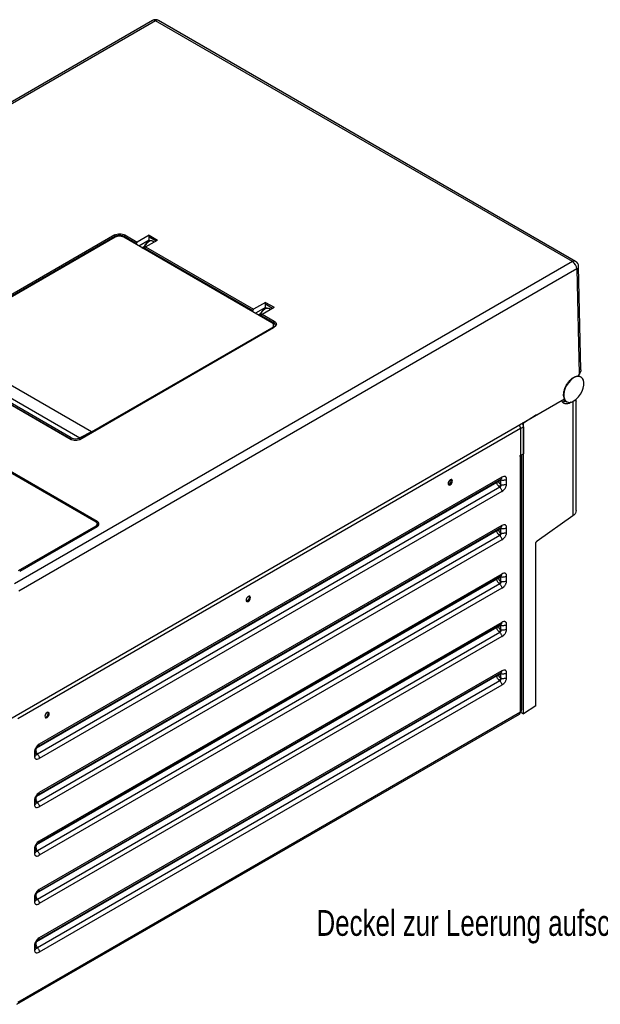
# Model space of a CAD drawing. Header units: millimetres. Extents: x 83 to 1528, y 34 to 1107.
# Tile 18 of 19: x 945 to 1230, y 616 to 1101. Entities that reach past the tile are written whole.
import ezdxf

# ---------------------------------------------------------------- set-up
doc = ezdxf.new("R2010")
doc.units = ezdxf.units.MM
doc.styles.add('SLDTEXTSTYLE0', font='TXT', dxfattribs={"width": 0.75})

# ---------------------------------------------------------------- blocks, each defined once
blk = doc.blocks.new('SW_NOTE_1')
at = {"color": 0, "linetype": 'Continuous', "lineweight": 0, "insert": (-288.6, 6.07), "char_height": 12.7, "attachment_point": 1, "style": 'SLDTEXTSTYLE0'}
blk.add_mtext('Deckel zur Leerung aufschwenkbar', dxfattribs=at)

msp = doc.modelspace()

# ---------------------------------------------------------------- linework, layer by layer
at = {"color": 7, "linetype": 'Continuous', "lineweight": 25}
for p, q in [((1010.015, 1100.361), (788.409, 972.431)), ((1011.515, 1100.212), (790.144, 972.418)), ((1216.736, 981.74), (1011.515, 1100.212)), ((1218.236, 981.889), (1013.014, 1100.361)), ((991.507, 994.846), (896.201, 939.827)), ((991.854, 994.223), (897.763, 939.905)), ((991.63, 993.717), (902.888, 942.488)), ((1068.754, 951.672), (995.922, 993.717)), ((996.469, 994.846), (996.109, 994.23)), ((996.109, 994.23), (1002.153, 990.741)), ((996.469, 994.846), (1002.507, 991.36)), ((1008.413, 994.77), (1002.507, 991.36)), ((1008.413, 994.77), (1012.588, 992.359)), ((1008.413, 992.277), (1008.413, 994.77)), ((1008.413, 992.277), (1008.45, 993.509)), ((1008.81, 993.71), (1011.869, 991.944)), ((1002.507, 991.36), (1002.153, 990.741)), ((1002.153, 990.12), (1002.153, 990.741)), ((1008.413, 992.277), (1003.415, 989.392)), ((1004.804, 988.59), (1005.948, 989.25)), ((1005.264, 988.273), (1005.371, 988.917)), ((1006.298, 987.727), (1006.316, 988.338)), ((1006.316, 988.338), (1006.682, 988.95)), ((1006.316, 988.338), (1059.429, 957.676)), ((1006.682, 988.95), (1012.588, 992.359)), ((1006.682, 988.95), (1059.783, 958.296)), ((1010.905, 991.388), (1010.146, 991.826)), ((1216.736, 981.74), (942.213, 823.262)), ((1220.872, 928.567), (1219.735, 979.358)), ((1218.857, 978.131), (944.334, 819.652)), ((1218.857, 978.131), (1220.017, 926.3)), ((1065.689, 961.705), (1059.783, 958.296)), ((1065.689, 959.213), (1060.69, 956.327)), ((1063.958, 955.885), (1069.864, 959.295)), ((1065.689, 961.705), (1069.864, 959.295)), ((1065.689, 959.213), (1065.689, 961.705)), ((1065.689, 959.213), (1065.726, 960.445)), ((1066.085, 960.645), (1069.144, 958.879)), ((1059.783, 958.296), (1059.429, 957.676)), ((1059.429, 957.055), (1059.429, 957.676)), ((1062.08, 955.525), (1063.224, 956.185)), ((1063.573, 954.663), (1063.592, 955.273)), ((1063.592, 955.273), (1063.958, 955.885)), ((1063.592, 955.273), (1069.636, 951.784)), ((1063.958, 955.885), (1069.996, 952.4)), ((1068.181, 958.323), (1067.422, 958.762)), ((974.69, 894.516), (1069.996, 949.535)), ((1069.891, 949.516), (1069.575, 949.742)), ((1069.619, 949.325), (1069.642, 950.412)), ((1069.996, 952.4), (1069.636, 951.784)), ((974.33, 894.316), (1069.624, 949.328)), ((980.012, 897.965), (1068.754, 949.195)), ((980.012, 897.965), (902.888, 942.488)), ((896.201, 936.963), (969.728, 894.516)), ((896.561, 936.762), (970.088, 894.316)), ((897.225, 939.634), (974.361, 895.104)), ((970.057, 895.104), (897.225, 937.149)), ((1220.017, 926.3), (1219.307, 925.397)), ((1220.725, 925.055), (1219.565, 925.725)), ((1220.863, 924.976), (1220.678, 925.083)), ((935.589, 754.208), (1212.74, 914.203)), ((1212.13, 913.852), (1213.863, 912.851)), ((1218.41, 913.932), (1218.41, 912.641)), ((1218.41, 913.068), (1218.472, 912.969)), ((1218.452, 912.864), (1218.41, 912.641)), ((1218.489, 859.237), (1218.489, 912.863)), ((1199.042, 906.296), (1192.648, 902.197)), ((1192.648, 902.197), (1192.295, 902.401)), ((1192.648, 759.302), (1192.648, 902.197)), ((1191.129, 899.605), (943.783, 756.815)), ((980.012, 897.965), (974.361, 895.104)), ((1191.129, 899.605), (1192.614, 900.462)), ((1191.129, 899.605), (1191.129, 886.398)), ((1192.614, 900.462), (1192.614, 887.255)), ((982.306, 853.537), (917.691, 890.839)), ((982.872, 853.864), (918.257, 891.166)), ((1191.129, 886.398), (1192.614, 887.255)), ((1191.744, 761.344), (1191.744, 886.753)), ((1191.129, 886.398), (1190.882, 886.255)), ((1190.882, 885.969), (1190.882, 886.255)), ((1191.129, 886.112), (1190.882, 885.969)), ((1191.129, 760.14), (1191.129, 886.112)), ((953.965, 743.405), (1181.531, 874.776)), ((1181.943, 875.69), (954.383, 744.323)), ((1179.507, 873.164), (1179.507, 873.327)), ((1180.556, 873.298), (1180.556, 873.461)), ((1181.422, 872.07), (1181.422, 874.325)), ((1184.307, 872.439), (1184.307, 874.695)), ((1180.979, 870.82), (953.419, 739.452)), ((1181.943, 868.715), (954.383, 737.347)), ((982.872, 853.006), (982.85, 853.019)), ((982.872, 853.006), (982.872, 853.864)), ((982.951, 851.782), (982.951, 852.639)), ((1216.948, 856.752), (1199.281, 844.297)), ((944.158, 829.719), (982.306, 851.741)), ((944.724, 829.392), (982.872, 851.415)), ((953.965, 719.589), (1181.531, 850.959)), ((1181.943, 851.874), (954.383, 720.507)), ((1179.507, 849.348), (1179.507, 849.511)), ((1180.556, 849.482), (1180.556, 849.645)), ((1181.422, 848.254), (1181.422, 850.509)), ((1184.307, 848.623), (1184.307, 850.878)), ((1180.979, 847.004), (953.419, 715.636)), ((1181.943, 844.899), (954.383, 713.531)), ((1198.646, 763.148), (1198.646, 843.074)), ((953.965, 695.773), (1181.531, 827.143)), ((1181.943, 828.058), (954.383, 696.691)), ((1179.507, 825.532), (1179.507, 825.695)), ((1180.556, 825.666), (1180.556, 825.829)), ((1181.422, 824.438), (1181.422, 826.693)), ((1184.307, 824.807), (1184.307, 827.062)), ((1180.979, 823.187), (953.419, 691.82)), ((1181.943, 821.083), (954.383, 689.715)), ((1181.943, 804.242), (954.383, 672.875)), ((1180.979, 799.371), (953.419, 668.004)), ((953.965, 671.956), (1181.531, 803.327)), ((1179.507, 801.716), (1179.507, 801.879)), ((1180.556, 801.85), (1180.556, 802.013)), ((1181.422, 800.622), (1181.422, 802.877)), ((1184.307, 800.991), (1184.307, 803.246)), ((1181.943, 797.267), (954.383, 665.899)), ((1181.943, 780.426), (954.383, 649.058)), ((1180.979, 775.555), (953.419, 644.188)), ((953.965, 648.14), (1181.531, 779.511)), ((1179.507, 777.9), (1179.507, 778.063)), ((1180.556, 778.034), (1180.556, 778.197)), ((1181.422, 776.806), (1181.422, 779.061)), ((1184.307, 777.175), (1184.307, 779.43)), ((1181.943, 773.451), (954.383, 642.083)), ((1198.646, 763.148), (1192.648, 759.302)), ((943.348, 616.389), (1190.694, 759.178)), ((1191.129, 760.14), (943.783, 617.35)), ((1191.151, 760.166), (1192.648, 759.302)), ((952.825, 739.463), (952.825, 741.72)), ((952.02, 740.598), (952.02, 738.343)), ((952.825, 715.647), (952.825, 717.904)), ((952.02, 716.782), (952.02, 714.527)), ((952.02, 692.966), (952.02, 690.711)), ((952.825, 691.831), (952.825, 694.088)), ((952.02, 669.15), (952.02, 666.895)), ((952.825, 668.015), (952.825, 670.272)), ((952.02, 645.334), (952.02, 643.079)), ((952.825, 644.199), (952.825, 646.456))]:
    msp.add_line(p, q, dxfattribs=at)
at = {"color": 8, "linetype": 'Continuous', "lineweight": 25}
for p, q in [((991.867, 994.23), (991.867, 993.841)), ((996.109, 994.23), (996.109, 993.609)), ((1008.803, 993.713), (1008.45, 993.509)), ((1006.505, 988.653), (1006.032, 988.926)), ((1066.079, 960.648), (1065.726, 960.445)), ((1063.308, 955.861), (1063.78, 955.589)), ((1069.636, 951.784), (1069.604, 950.713)), ((1068.754, 949.195), (1068.748, 948.822)), ((1216.948, 912.979), (1216.948, 856.752)), ((970.069, 894.327), (970.057, 895.104)), ((974.349, 894.327), (974.361, 895.104)), ((1191.129, 886.112), (1190.882, 886.255)), ((1179.507, 873.164), (953.063, 742.44)), ((1179.507, 873.327), (953.215, 742.691)), ((1156.552, 871.968), (1156.021, 872.275)), ((1179.507, 873.327), (1179.558, 873.637)), ((1179.507, 849.348), (953.063, 718.624)), ((1179.507, 849.511), (953.215, 718.875)), ((982.306, 851.741), (982.306, 851.088)), ((1179.507, 849.511), (1179.558, 849.821)), ((1179.507, 825.532), (953.063, 694.808)), ((1179.507, 825.695), (953.215, 695.059)), ((1179.507, 825.695), (1179.558, 826.005)), ((1057.203, 814.616), (1056.673, 814.922)), ((1179.507, 801.716), (953.063, 670.992)), ((1179.507, 801.879), (953.215, 671.243)), ((1179.507, 801.879), (1179.558, 802.189)), ((1179.507, 777.9), (953.063, 647.176)), ((1179.507, 778.063), (953.215, 647.427)), ((1179.507, 778.063), (1179.558, 778.373)), ((958.208, 757.467), (957.678, 757.773))]:
    msp.add_line(p, q, dxfattribs=at)
at = {"color": 7, "linetype": 'Continuous', "lineweight": 25, "flags": 128}
for points in [[(1005.652, 988.1), (1005.663, 988.122), (1006.032, 988.926)], [(1010.146, 991.826), (1009.692, 991.984), (1008.93, 991.925), (1008.104, 991.538), (1007.295, 990.861), (1006.581, 989.961), (1006.032, 988.926)], [(1063.308, 955.861), (1063.856, 956.897), (1064.57, 957.797), (1065.38, 958.473), (1066.206, 958.86), (1066.967, 958.92), (1067.422, 958.762)], [(1221.986, 919.541), (1222.266, 920.961), (1222.293, 922.275), (1222.064, 923.415), (1221.593, 924.323), (1220.904, 924.952), (1220.032, 925.268), (1219.021, 925.257), (1217.925, 924.917), (1216.8, 924.268), (1215.705, 923.342), (1214.694, 922.187), (1213.822, 920.863), (1213.132, 919.439), (1212.661, 917.987), (1212.433, 916.584), (1212.46, 915.3), (1212.74, 914.203)], [(1212.74, 914.203), (1213.295, 913.309), (1214.087, 912.738), (1215.067, 912.525), (1216.181, 912.681), (1217.363, 913.198), (1218.545, 914.046), (1219.658, 915.175), (1220.639, 916.521), (1221.43, 918.005), (1221.986, 919.541)], [(1156.552, 874.418), (1156.146, 874.09), (1155.802, 873.626), (1155.572, 873.096), (1155.491, 872.581), (1155.572, 872.159), (1155.802, 871.894), (1156.146, 871.827), (1156.552, 871.968)], [(1155.585, 872.131), (1155.616, 872.133), (1156.021, 872.275)], [(1156.552, 871.968), (1156.958, 872.296), (1157.302, 872.76), (1157.532, 873.29), (1157.612, 873.806), (1157.532, 874.228), (1157.302, 874.492), (1156.958, 874.559), (1156.552, 874.418)], [(982.85, 851.402), (982.909, 851.534), (982.951, 851.782)], [(1057.203, 817.065), (1056.797, 816.738), (1056.453, 816.274), (1056.223, 815.744), (1056.143, 815.228), (1056.223, 814.806), (1056.453, 814.542), (1056.797, 814.475), (1057.203, 814.616)], [(1056.237, 814.778), (1056.267, 814.781), (1056.673, 814.922)], [(1057.203, 814.616), (1057.609, 814.943), (1057.953, 815.407), (1058.183, 815.938), (1058.264, 816.453), (1058.183, 816.875), (1057.953, 817.14), (1057.609, 817.206), (1057.203, 817.065)], [(958.208, 759.917), (957.802, 759.589), (957.458, 759.125), (957.228, 758.595), (957.148, 758.08), (957.228, 757.658), (957.458, 757.393), (957.802, 757.326), (958.208, 757.467)], [(957.242, 757.63), (957.272, 757.632), (957.678, 757.773)], [(958.208, 757.467), (958.614, 757.795), (958.958, 758.259), (959.188, 758.789), (959.269, 759.304), (959.188, 759.726), (958.958, 759.991), (958.614, 760.058), (958.208, 759.917)]]:
    msp.add_lwpolyline(points, dxfattribs=at)
at = {"color": 7, "linetype": 'Continuous', "lineweight": 25}
for centre, radius, start, end in [((1011.515, 1097.763), 3, 60.00269, 119.99731), ((993.776, 989.576), 4.665, 62.60921, 117.39073), ((1214.238, 977.845), 4.628, 3.53996, 57.32612), ((1216.736, 979.291), 3, 1.28226, 60.00269), ((1051.606, 960.746), 12.681, 333.23464, 337.34323), ((1068.284, 950.433), 1.325, 290.78279, 69.21721), ((1212.028, 916.824), 3.985, 261.982, 290.71891), ((1189.471, 900.336), 3.146, 2.30283, 36.87541), ((972.209, 899.258), 4.678, 242.60973, 297.39035), ((1190.575, 887.202), 1.223, 296.94815, 337.23173), ((1155.132, 873.998), 1.94, 297.29922, 16.87347), ((1164.368, 880.847), 19.18, 328.91974, 332.76716), ((981.966, 852.639), 0.961, 290.78317, 69.2165), ((982.407, 852.639), 1.31, 290.78341, 69.21635), ((982.05, 851.41), 1.796, 26.47842, 62.75275), ((1164.369, 857.031), 19.179, 328.91978, 332.76738), ((1164.367, 833.215), 19.181, 328.91979, 332.76711), ((1055.783, 816.646), 1.94, 297.29327, 16.87942), ((1164.367, 809.399), 19.181, 328.91993, 332.76723), ((1164.367, 785.584), 19.181, 328.9199, 332.76713), ((956.789, 759.497), 1.94, 297.29277, 16.88004), ((1190.138, 760.009), 0.999, 303.78707, 7.52397)]:
    msp.add_arc(centre, radius, start, end, dxfattribs=at)
at = {"color": 8, "linetype": 'Continuous', "lineweight": 25}
for centre, radius, start, end in [((1010.639, 1099.016), 1.483, 53.80097, 114.88793), ((1012.393, 1098.986), 1.509, 65.69339, 125.61771), ((1217.615, 980.514), 1.509, 65.69339, 125.61771), ((1218.322, 979.442), 1.416, 292.19878, 356.59691), ((1187.986, 899.479), 3.146, 2.30283, 36.87541), ((951.464, 741.845), 1.365, 294.02221, 355.54105), ((953.171, 740.504), 0.891, 247.19893, 279.20583), ((951.464, 718.029), 1.365, 294.02221, 355.54105), ((953.171, 716.688), 0.892, 247.20122, 279.20355), ((951.464, 694.213), 1.365, 294.02221, 355.54105), ((953.171, 692.872), 0.892, 247.20207, 279.20129), ((951.464, 670.397), 1.365, 294.02221, 355.54105), ((953.171, 669.056), 0.892, 247.20169, 279.20307), ((951.464, 646.581), 1.365, 294.02221, 355.54105), ((953.171, 645.239), 0.892, 247.201, 279.20341)]:
    msp.add_arc(centre, radius, start, end, dxfattribs=at)
at = {"color": 7, "linetype": 'Continuous', "lineweight": 25}
for points, knots in [([(991.507, 994.846), (991.87, 995.012), (992.594, 995.344), (993.988, 995.487), (995.382, 995.344), (996.106, 995.012), (996.469, 994.846)], [0, 0, 0, 0, 0.2500449, 0.5000334, 0.7500361, 1, 1, 1, 1]), ([(991.507, 994.846), (991.572, 994.73), (991.688, 994.522), (991.804, 994.314), (991.854, 994.223)], [0, 0, 0, 0, 0.5600071, 1, 1, 1, 1]), ([(991.867, 994.23), (991.865, 994.229), (991.86, 994.226), (991.856, 994.224), (991.854, 994.223)], [0, 0, 0, 0, 0.5598644, 1, 1, 1, 1]), ([(991.867, 994.23), (992.02, 994.309), (992.322, 994.465), (993.025, 994.673), (993.987, 994.784), (994.95, 994.673), (995.653, 994.465), (995.955, 994.309), (996.109, 994.23)], [0, 0, 0, 0, 0.1303656, 0.2573417, 0.5000188, 0.7422512, 0.8693226, 1, 1, 1, 1]), ([(1008.45, 993.509), (1008.452, 993.537), (1008.457, 993.592), (1008.49, 993.675), (1008.555, 993.745), (1008.648, 993.763), (1008.735, 993.748), (1008.785, 993.723), (1008.81, 993.71)], [0, 0, 0, 0, 0.1352214, 0.2699335, 0.4999732, 0.7300107, 0.8635065, 1, 1, 1, 1]), ([(1009.184, 991.927), (1009.037, 991.929), (1008.673, 991.934), (1007.999, 991.654), (1007.234, 991.089), (1006.494, 990.265), (1006.132, 989.592), (1005.948, 989.25)], [0, 0, 0, 0, 0.1386892, 0.3424926, 0.5539791, 0.7731465, 1, 1, 1, 1]), ([(1007.913, 991.548), (1007.952, 991.549), (1008.099, 991.552), (1008.217, 991.491), (1008.304, 991.446)], [0, 0, 0, 0, 0.2675393, 1, 1, 1, 1]), ([(1065.726, 960.445), (1065.728, 960.472), (1065.733, 960.528), (1065.765, 960.611), (1065.83, 960.68), (1065.923, 960.699), (1066.011, 960.683), (1066.06, 960.658), (1066.085, 960.645)], [0, 0, 0, 0, 0.1352218, 0.2699346, 0.4999755, 0.7300163, 0.8635082, 1, 1, 1, 1]), ([(1062.633, 955.844), (1062.621, 955.805), (1062.554, 955.582), (1062.546, 955.377), (1062.54, 955.209)], [0, 0, 0, 0, 0.1770197, 1, 1, 1, 1]), ([(1066.46, 958.862), (1066.313, 958.864), (1065.949, 958.87), (1065.274, 958.589), (1064.51, 958.024), (1063.77, 957.2), (1063.408, 956.527), (1063.224, 956.185)], [0, 0, 0, 0, 0.1386892, 0.3424926, 0.5539791, 0.7731465, 1, 1, 1, 1]), ([(1065.572, 958.371), (1065.53, 958.4), (1065.415, 958.48), (1065.255, 958.466), (1065.154, 958.458)], [0, 0, 0, 0, 0.3658643, 1, 1, 1, 1]), ([(1069.624, 949.328), (1069.694, 949.367), (1069.819, 949.436), (1069.942, 949.505), (1069.996, 949.535)], [0, 0, 0, 0, 0.5600071, 1, 1, 1, 1]), ([(1069.636, 951.784), (1069.773, 951.695), (1070.043, 951.52), (1070.4, 951.115), (1070.591, 950.561), (1070.399, 950.006), (1070.041, 949.599), (1069.772, 949.424), (1069.636, 949.335)], [0, 0, 0, 0, 0.1313655, 0.258666, 0.499979, 0.7426617, 0.8696359, 1, 1, 1, 1]), ([(1069.996, 952.4), (1070.284, 952.19), (1070.859, 951.772), (1071.106, 950.968), (1070.859, 950.163), (1070.284, 949.745), (1069.996, 949.535)], [0, 0, 0, 0, 0.2499586, 0.499964, 0.7499547, 1, 1, 1, 1]), ([(1069.624, 949.328), (1069.626, 949.329), (1069.63, 949.331), (1069.634, 949.334), (1069.636, 949.335)], [0, 0, 0, 0, 0.5601688, 1, 1, 1, 1]), ([(1212.74, 914.203), (1212.613, 914.582), (1212.393, 915.24), (1212.333, 916.592), (1212.531, 918.088), (1213.075, 919.757), (1213.823, 921.262), (1214.765, 922.638), (1215.935, 923.891), (1217.111, 924.737), (1218.279, 925.273), (1218.931, 925.351), (1219.307, 925.397)], [0, 0, 0, 0, 0.1014338, 0.1762759, 0.2970273, 0.4015202, 0.5000494, 0.5985723, 0.7030434, 0.8237589, 0.8985806, 1, 1, 1, 1]), ([(1220.856, 928.565), (1220.862, 928.537), (1220.935, 928.193), (1220.698, 927.368), (1220.256, 926.674), (1220.017, 926.3)], [0, 0, 0, 0, 0.03937664, 0.48151887, 1, 1, 1, 1]), ([(1211.353, 913.321), (1211.493, 913.043), (1211.914, 912.211), (1213.074, 911.798), (1214.401, 911.935), (1215.346, 912.255), (1215.864, 912.628), (1216.017, 912.738)], [0, 0, 0, 0, 0.1705887, 0.5097827, 0.7336931, 0.9215239, 1, 1, 1, 1]), ([(969.728, 894.516), (970.09, 894.35), (970.815, 894.018), (972.209, 893.875), (973.603, 894.018), (974.328, 894.35), (974.69, 894.516)], [0, 0, 0, 0, 0.2496485, 0.4999906, 0.750327, 1, 1, 1, 1]), ([(1180.556, 873.461), (1180.465, 873.476), (1180.282, 873.505), (1179.995, 873.489), (1179.724, 873.433), (1179.58, 873.362), (1179.507, 873.327)], [0, 0, 0, 0, 0.2499921, 0.4999948, 0.7499881, 1, 1, 1, 1]), ([(1180.556, 873.298), (1180.465, 873.312), (1180.282, 873.341), (1179.995, 873.326), (1179.724, 873.27), (1179.58, 873.199), (1179.507, 873.164)], [0, 0, 0, 0, 0.2499921, 0.4999948, 0.7499881, 1, 1, 1, 1]), ([(1180.795, 870.946), (1180.609, 871.099), (1180.241, 871.402), (1179.829, 871.981), (1179.558, 872.588), (1179.524, 872.974), (1179.507, 873.164)], [0, 0, 0, 0, 0.2574375, 0.5091717, 0.7591876, 1, 1, 1, 1]), ([(1180.556, 873.461), (1180.571, 873.58), (1180.601, 873.822), (1180.816, 874.083), (1181.095, 874.257), (1181.312, 874.302), (1181.422, 874.325)], [0, 0, 0, 0, 0.267534, 0.5429169, 0.7672682, 1, 1, 1, 1]), ([(1181.422, 872.07), (1181.283, 872.16), (1181.011, 872.337), (1180.739, 872.676), (1180.583, 873.004), (1180.565, 873.201), (1180.556, 873.298)], [0, 0, 0, 0, 0.295291, 0.5774258, 0.7908538, 1, 1, 1, 1]), ([(1180.979, 870.82), (1181.041, 870.844), (1181.161, 870.892), (1181.312, 871.023), (1181.432, 871.175), (1181.52, 871.343), (1181.572, 871.518), (1181.581, 871.7), (1181.534, 871.891), (1181.462, 872.007), (1181.422, 872.07)], [0, 0, 0, 0, 0.1401916, 0.2706898, 0.3931773, 0.5091684, 0.6208575, 0.7324623, 0.8530048, 1, 1, 1, 1]), ([(1181.422, 874.325), (1181.758, 874.276), (1182.176, 874.215), (1182.686, 874.238), (1183.114, 874.279), (1183.704, 874.399), (1184.108, 874.597), (1184.307, 874.695)], [0, 0, 0, 0, 0.33020466, 0.41098328, 0.49131325, 0.74990003, 1, 1, 1, 1]), ([(1181.422, 872.07), (1181.629, 872.036), (1181.989, 871.975), (1182.468, 871.971), (1182.755, 871.99), (1182.899, 872.005), (1183.196, 872.042), (1183.711, 872.148), (1184.108, 872.342), (1184.307, 872.439)], [0, 0, 0, 0, 0.207046, 0.359569, 0.4574076, 0.4857945, 0.5004741, 0.7502335, 1, 1, 1, 1]), ([(1181.518, 874.768), (1181.553, 874.788), (1181.605, 874.817), (1181.601, 874.817), (1181.599, 874.817)], [0, 0, 0, 0, 0.6671905, 1, 1, 1, 1]), ([(1184.307, 874.695), (1184.279, 874.956), (1184.234, 875.369), (1183.982, 875.756), (1183.707, 875.982), (1183.359, 876.102), (1182.78, 876.106), (1182.285, 875.86), (1181.943, 875.69)], [0, 0, 0, 0, 0.2064358, 0.3265854, 0.4472975, 0.5778833, 0.7086152, 1, 1, 1, 1]), ([(1181.943, 868.715), (1182.284, 868.939), (1182.78, 869.264), (1183.356, 869.935), (1183.704, 870.455), (1183.979, 870.996), (1184.233, 871.677), (1184.278, 872.144), (1184.307, 872.439)], [0, 0, 0, 0, 0.290536, 0.422517, 0.5510142, 0.6719336, 0.7924282, 1, 1, 1, 1]), ([(1180.979, 870.82), (1180.944, 870.842), (1180.882, 870.883), (1180.821, 870.926), (1180.795, 870.946)], [0, 0, 0, 0, 0.5610437, 1, 1, 1, 1]), ([(1180.979, 870.82), (1181.114, 870.673), (1181.385, 870.38), (1181.694, 869.826), (1181.903, 869.247), (1181.93, 868.892), (1181.943, 868.715)], [0, 0, 0, 0, 0.2499988, 0.5000001, 0.7500008, 1, 1, 1, 1]), ([(1218.464, 859.239), (1218.413, 858.842), (1218.33, 858.196), (1217.714, 857.357), (1217.204, 856.954), (1216.948, 856.752)], [0, 0, 0, 0, 0.4429994, 0.7198168, 1, 1, 1, 1]), ([(1180.556, 849.645), (1180.465, 849.66), (1180.282, 849.689), (1179.995, 849.673), (1179.724, 849.617), (1179.58, 849.546), (1179.507, 849.511)], [0, 0, 0, 0, 0.2499921, 0.4999948, 0.7499881, 1, 1, 1, 1]), ([(1180.556, 849.482), (1180.465, 849.496), (1180.282, 849.525), (1179.995, 849.51), (1179.724, 849.454), (1179.58, 849.383), (1179.507, 849.348)], [0, 0, 0, 0, 0.2499921, 0.4999948, 0.7499881, 1, 1, 1, 1]), ([(1180.795, 847.13), (1180.609, 847.283), (1180.241, 847.586), (1179.829, 848.165), (1179.558, 848.772), (1179.524, 849.158), (1179.507, 849.348)], [0, 0, 0, 0, 0.25743855, 0.50917237, 0.7591879, 1, 1, 1, 1]), ([(1180.556, 849.645), (1180.571, 849.764), (1180.601, 850.006), (1180.816, 850.267), (1181.095, 850.441), (1181.312, 850.486), (1181.422, 850.509)], [0, 0, 0, 0, 0.2675298, 0.5429166, 0.7672681, 1, 1, 1, 1]), ([(1181.422, 848.254), (1181.283, 848.344), (1181.011, 848.521), (1180.739, 848.86), (1180.583, 849.188), (1180.565, 849.385), (1180.556, 849.482)], [0, 0, 0, 0, 0.2952908, 0.577422, 0.790854, 1, 1, 1, 1]), ([(1180.979, 847.004), (1181.041, 847.028), (1181.161, 847.076), (1181.312, 847.207), (1181.432, 847.359), (1181.52, 847.526), (1181.572, 847.702), (1181.581, 847.884), (1181.534, 848.075), (1181.462, 848.191), (1181.422, 848.254)], [0, 0, 0, 0, 0.1401914, 0.2706897, 0.3931773, 0.5091685, 0.6208576, 0.7324624, 0.8530007, 1, 1, 1, 1]), ([(1181.422, 850.509), (1181.758, 850.46), (1182.176, 850.399), (1182.686, 850.422), (1183.114, 850.463), (1183.704, 850.583), (1184.108, 850.781), (1184.307, 850.878)], [0, 0, 0, 0, 0.3302047, 0.4109833, 0.4913132, 0.7499, 1, 1, 1, 1]), ([(1181.422, 848.254), (1181.629, 848.22), (1181.989, 848.159), (1182.468, 848.155), (1182.755, 848.174), (1182.899, 848.189), (1183.196, 848.226), (1183.711, 848.332), (1184.108, 848.526), (1184.307, 848.623)], [0, 0, 0, 0, 0.207046, 0.359569, 0.4574076, 0.4857945, 0.5004741, 0.7502335, 1, 1, 1, 1]), ([(1181.518, 850.952), (1181.553, 850.972), (1181.605, 851.001), (1181.601, 851.001), (1181.599, 851.001)], [0, 0, 0, 0, 0.6671883, 1, 1, 1, 1]), ([(1184.307, 850.878), (1184.279, 851.14), (1184.234, 851.553), (1183.982, 851.94), (1183.707, 852.166), (1183.359, 852.286), (1182.78, 852.29), (1182.285, 852.044), (1181.943, 851.874)], [0, 0, 0, 0, 0.20643453, 0.32658557, 0.44729896, 0.57788292, 0.70861492, 1, 1, 1, 1]), ([(1181.943, 844.899), (1182.284, 845.123), (1182.78, 845.448), (1183.356, 846.119), (1183.704, 846.639), (1183.979, 847.18), (1184.233, 847.861), (1184.278, 848.328), (1184.307, 848.623)], [0, 0, 0, 0, 0.2905356, 0.4225171, 0.5510133, 0.6719325, 0.7924269, 1, 1, 1, 1]), ([(1180.979, 847.004), (1180.944, 847.026), (1180.882, 847.067), (1180.821, 847.11), (1180.795, 847.13)], [0, 0, 0, 0, 0.5610437, 1, 1, 1, 1]), ([(1180.979, 847.004), (1181.114, 846.857), (1181.385, 846.564), (1181.694, 846.01), (1181.903, 845.431), (1181.93, 845.076), (1181.943, 844.899)], [0, 0, 0, 0, 0.249998, 0.4999986, 0.7499986, 1, 1, 1, 1]), ([(1198.646, 843.074), (1198.655, 843.183), (1198.672, 843.402), (1198.821, 843.759), (1199.027, 844.087), (1199.196, 844.226), (1199.281, 844.297)], [0, 0, 0, 0, 0.2493963, 0.4998301, 0.7493995, 1, 1, 1, 1]), ([(1184.307, 827.062), (1184.279, 827.324), (1184.234, 827.737), (1183.982, 828.124), (1183.707, 828.35), (1183.359, 828.47), (1182.78, 828.474), (1182.285, 828.228), (1181.943, 828.058)], [0, 0, 0, 0, 0.2064348, 0.3265847, 0.4472982, 0.5778824, 0.7086145, 1, 1, 1, 1]), ([(1180.556, 825.829), (1180.465, 825.844), (1180.282, 825.873), (1179.995, 825.857), (1179.724, 825.801), (1179.58, 825.73), (1179.507, 825.695)], [0, 0, 0, 0, 0.2499921, 0.4999948, 0.7499881, 1, 1, 1, 1]), ([(1180.556, 825.666), (1180.465, 825.68), (1180.282, 825.709), (1179.995, 825.694), (1179.724, 825.638), (1179.58, 825.567), (1179.507, 825.532)], [0, 0, 0, 0, 0.2499921, 0.4999948, 0.7499881, 1, 1, 1, 1]), ([(1180.795, 823.314), (1180.609, 823.467), (1180.241, 823.77), (1179.829, 824.349), (1179.558, 824.956), (1179.524, 825.342), (1179.507, 825.532)], [0, 0, 0, 0, 0.2574368, 0.5091703, 0.7591856, 1, 1, 1, 1]), ([(1180.556, 825.829), (1180.571, 825.948), (1180.601, 826.19), (1180.816, 826.451), (1181.095, 826.625), (1181.312, 826.67), (1181.422, 826.693)], [0, 0, 0, 0, 0.267529, 0.5429189, 0.7672666, 1, 1, 1, 1]), ([(1181.422, 824.438), (1181.283, 824.528), (1181.011, 824.705), (1180.739, 825.044), (1180.583, 825.372), (1180.565, 825.569), (1180.556, 825.666)], [0, 0, 0, 0, 0.2952924, 0.577423, 0.7908545, 1, 1, 1, 1]), ([(1180.979, 823.187), (1181.041, 823.212), (1181.161, 823.26), (1181.312, 823.391), (1181.432, 823.543), (1181.52, 823.71), (1181.572, 823.886), (1181.581, 824.068), (1181.534, 824.259), (1181.462, 824.375), (1181.422, 824.438)], [0, 0, 0, 0, 0.1401918, 0.2706889, 0.3931765, 0.5091678, 0.620857, 0.7324662, 0.8530046, 1, 1, 1, 1]), ([(1181.422, 826.693), (1181.758, 826.644), (1182.176, 826.583), (1182.686, 826.606), (1183.114, 826.647), (1183.704, 826.767), (1184.108, 826.965), (1184.307, 827.062)], [0, 0, 0, 0, 0.3302047, 0.4109833, 0.4913132, 0.7499, 1, 1, 1, 1]), ([(1181.422, 824.438), (1181.629, 824.403), (1181.989, 824.343), (1182.468, 824.339), (1182.755, 824.357), (1182.899, 824.373), (1183.196, 824.41), (1183.711, 824.516), (1184.108, 824.71), (1184.307, 824.807)], [0, 0, 0, 0, 0.207046, 0.359569, 0.4574076, 0.4857945, 0.5004741, 0.7502335, 1, 1, 1, 1]), ([(1181.518, 827.136), (1181.553, 827.155), (1181.605, 827.184), (1181.601, 827.185), (1181.599, 827.185)], [0, 0, 0, 0, 0.6671905, 1, 1, 1, 1]), ([(1181.943, 821.083), (1182.284, 821.307), (1182.78, 821.632), (1183.356, 822.303), (1183.704, 822.823), (1183.979, 823.364), (1184.233, 824.045), (1184.278, 824.512), (1184.307, 824.807)], [0, 0, 0, 0, 0.2905356, 0.422518, 0.5510142, 0.6719324, 0.7924282, 1, 1, 1, 1]), ([(1180.979, 823.187), (1180.944, 823.21), (1180.882, 823.251), (1180.821, 823.294), (1180.795, 823.314)], [0, 0, 0, 0, 0.56105055, 1, 1, 1, 1]), ([(1180.979, 823.187), (1181.114, 823.041), (1181.385, 822.748), (1181.694, 822.194), (1181.903, 821.615), (1181.93, 821.26), (1181.943, 821.083)], [0, 0, 0, 0, 0.2499982, 0.5000011, 0.7500013, 1, 1, 1, 1]), ([(1184.307, 803.246), (1184.279, 803.508), (1184.234, 803.921), (1183.982, 804.308), (1183.707, 804.534), (1183.359, 804.654), (1182.78, 804.658), (1182.285, 804.412), (1181.943, 804.242)], [0, 0, 0, 0, 0.20643531, 0.3265857, 0.44729853, 0.57788251, 0.70861487, 1, 1, 1, 1]), ([(1180.556, 802.013), (1180.465, 802.028), (1180.282, 802.057), (1179.995, 802.041), (1179.724, 801.985), (1179.58, 801.914), (1179.507, 801.879)], [0, 0, 0, 0, 0.2499921, 0.4999948, 0.7499881, 1, 1, 1, 1]), ([(1180.556, 801.85), (1180.465, 801.864), (1180.282, 801.893), (1179.995, 801.878), (1179.724, 801.822), (1179.58, 801.751), (1179.507, 801.716)], [0, 0, 0, 0, 0.2499921, 0.4999948, 0.7499881, 1, 1, 1, 1]), ([(1180.795, 799.498), (1180.609, 799.651), (1180.241, 799.954), (1179.829, 800.533), (1179.558, 801.14), (1179.524, 801.526), (1179.507, 801.716)], [0, 0, 0, 0, 0.2574378, 0.5091725, 0.759188, 1, 1, 1, 1]), ([(1180.556, 802.013), (1180.571, 802.132), (1180.601, 802.374), (1180.816, 802.635), (1181.095, 802.809), (1181.312, 802.854), (1181.422, 802.877)], [0, 0, 0, 0, 0.2675293, 0.5429195, 0.7672675, 1, 1, 1, 1]), ([(1181.422, 800.622), (1181.283, 800.712), (1181.011, 800.889), (1180.739, 801.228), (1180.583, 801.556), (1180.565, 801.753), (1180.556, 801.85)], [0, 0, 0, 0, 0.2952909, 0.57742392, 0.7908539, 1, 1, 1, 1]), ([(1180.979, 799.371), (1180.944, 799.394), (1180.882, 799.434), (1180.821, 799.478), (1180.795, 799.498)], [0, 0, 0, 0, 0.56104129, 1, 1, 1, 1]), ([(1180.979, 799.371), (1181.041, 799.396), (1181.161, 799.444), (1181.312, 799.575), (1181.432, 799.727), (1181.52, 799.894), (1181.572, 800.07), (1181.581, 800.252), (1181.534, 800.443), (1181.462, 800.559), (1181.422, 800.622)], [0, 0, 0, 0, 0.1401917, 0.2706893, 0.3931769, 0.5091665, 0.6208575, 0.7324645, 0.8530007, 1, 1, 1, 1]), ([(1180.979, 799.371), (1181.114, 799.225), (1181.385, 798.931), (1181.694, 798.378), (1181.903, 797.799), (1181.93, 797.444), (1181.943, 797.267)], [0, 0, 0, 0, 0.2499985, 0.5000005, 0.7499996, 1, 1, 1, 1]), ([(1181.422, 802.877), (1181.758, 802.828), (1182.176, 802.767), (1182.686, 802.79), (1183.114, 802.831), (1183.704, 802.951), (1184.108, 803.149), (1184.307, 803.246)], [0, 0, 0, 0, 0.33020466, 0.41098328, 0.49131325, 0.74990003, 1, 1, 1, 1]), ([(1181.422, 800.622), (1181.629, 800.587), (1181.989, 800.527), (1182.468, 800.523), (1182.755, 800.541), (1182.899, 800.557), (1183.196, 800.594), (1183.711, 800.7), (1184.108, 800.894), (1184.307, 800.991)], [0, 0, 0, 0, 0.207046, 0.359569, 0.4574076, 0.4857945, 0.5004741, 0.7502335, 1, 1, 1, 1]), ([(1181.518, 803.32), (1181.553, 803.339), (1181.605, 803.368), (1181.601, 803.368), (1181.599, 803.369)], [0, 0, 0, 0, 0.6671905, 1, 1, 1, 1]), ([(1181.943, 797.267), (1182.284, 797.491), (1182.78, 797.816), (1183.356, 798.487), (1183.704, 799.007), (1183.979, 799.548), (1184.233, 800.228), (1184.278, 800.696), (1184.307, 800.991)], [0, 0, 0, 0, 0.29053553, 0.42251711, 0.55101329, 0.67193254, 0.79242764, 1, 1, 1, 1]), ([(1184.307, 779.43), (1184.279, 779.692), (1184.234, 780.105), (1183.982, 780.492), (1183.707, 780.718), (1183.359, 780.837), (1182.78, 780.842), (1182.285, 780.596), (1181.943, 780.426)], [0, 0, 0, 0, 0.206435, 0.3265855, 0.4472984, 0.5778824, 0.7086149, 1, 1, 1, 1]), ([(1180.556, 778.197), (1180.465, 778.212), (1180.282, 778.241), (1179.995, 778.225), (1179.724, 778.169), (1179.58, 778.098), (1179.507, 778.063)], [0, 0, 0, 0, 0.2499921, 0.4999948, 0.7499881, 1, 1, 1, 1]), ([(1180.556, 778.034), (1180.465, 778.048), (1180.282, 778.077), (1179.995, 778.062), (1179.724, 778.006), (1179.58, 777.935), (1179.507, 777.9)], [0, 0, 0, 0, 0.2499921, 0.4999948, 0.7499881, 1, 1, 1, 1]), ([(1180.795, 775.682), (1180.609, 775.835), (1180.241, 776.138), (1179.829, 776.717), (1179.558, 777.324), (1179.524, 777.71), (1179.507, 777.9)], [0, 0, 0, 0, 0.25743796, 0.50917156, 0.75918747, 1, 1, 1, 1]), ([(1180.556, 778.197), (1180.571, 778.316), (1180.601, 778.558), (1180.816, 778.819), (1181.095, 778.993), (1181.312, 779.038), (1181.422, 779.061)], [0, 0, 0, 0, 0.26752948, 0.54291893, 0.76726783, 1, 1, 1, 1]), ([(1181.422, 776.806), (1181.283, 776.896), (1181.011, 777.073), (1180.739, 777.412), (1180.583, 777.74), (1180.565, 777.937), (1180.556, 778.034)], [0, 0, 0, 0, 0.2952916, 0.5774234, 0.7908531, 1, 1, 1, 1]), ([(1180.979, 775.555), (1180.944, 775.578), (1180.882, 775.618), (1180.821, 775.662), (1180.795, 775.682)], [0, 0, 0, 0, 0.56104248, 1, 1, 1, 1]), ([(1180.979, 775.555), (1181.041, 775.58), (1181.161, 775.628), (1181.312, 775.759), (1181.432, 775.911), (1181.52, 776.078), (1181.572, 776.254), (1181.581, 776.436), (1181.534, 776.627), (1181.462, 776.743), (1181.422, 776.806)], [0, 0, 0, 0, 0.1401918, 0.2706896, 0.3931767, 0.509168, 0.6208581, 0.7324652, 0.8530026, 1, 1, 1, 1]), ([(1180.979, 775.555), (1181.114, 775.409), (1181.385, 775.115), (1181.694, 774.562), (1181.903, 773.983), (1181.93, 773.628), (1181.943, 773.451)], [0, 0, 0, 0, 0.2499985, 0.5000005, 0.7499996, 1, 1, 1, 1]), ([(1181.422, 779.061), (1181.758, 779.012), (1182.176, 778.951), (1182.686, 778.974), (1183.114, 779.015), (1183.704, 779.135), (1184.108, 779.333), (1184.307, 779.43)], [0, 0, 0, 0, 0.3302047, 0.4109833, 0.4913132, 0.7499, 1, 1, 1, 1]), ([(1181.422, 776.806), (1181.629, 776.771), (1181.989, 776.711), (1182.468, 776.707), (1182.755, 776.725), (1182.899, 776.741), (1183.196, 776.778), (1183.711, 776.884), (1184.108, 777.078), (1184.307, 777.175)], [0, 0, 0, 0, 0.207046, 0.359569, 0.4574076, 0.4857945, 0.5004741, 0.7502335, 1, 1, 1, 1]), ([(1181.518, 779.504), (1181.553, 779.523), (1181.605, 779.552), (1181.601, 779.552), (1181.599, 779.552)], [0, 0, 0, 0, 0.6671867, 1, 1, 1, 1]), ([(1181.943, 773.451), (1182.284, 773.675), (1182.78, 774), (1183.356, 774.671), (1183.704, 775.191), (1183.979, 775.732), (1184.233, 776.412), (1184.278, 776.88), (1184.307, 777.175)], [0, 0, 0, 0, 0.2905357, 0.4225175, 0.5510135, 0.6719328, 0.7924279, 1, 1, 1, 1]), ([(1191.129, 760.14), (1191.306, 760.323), (1191.658, 760.689), (1191.716, 761.125), (1191.744, 761.344)], [0, 0, 0, 0, 0.499999, 1, 1, 1, 1]), ([(954.383, 744.323), (954.042, 744.098), (953.547, 743.772), (952.968, 743.1), (952.62, 742.578), (952.345, 742.034), (952.093, 741.356), (952.048, 740.892), (952.02, 740.598)], [0, 0, 0, 0, 0.2914124, 0.4222669, 0.5527596, 0.6735767, 0.7936073, 1, 1, 1, 1]), ([(952.825, 741.74), (952.826, 741.755), (952.827, 741.785), (952.856, 741.943), (952.926, 742.161), (953.044, 742.421), (953.213, 742.701), (953.429, 742.977), (953.695, 743.234), (953.878, 743.349), (953.976, 743.411)], [0, 0, 0, 0, 0.1017119, 0.2003488, 0.3032672, 0.414871, 0.5376302, 0.6732205, 0.8244494, 1, 1, 1, 1]), ([(952.02, 738.343), (952.048, 738.081), (952.093, 737.668), (952.346, 737.281), (952.621, 737.055), (952.969, 736.936), (953.547, 736.932), (954.042, 737.178), (954.383, 737.347)], [0, 0, 0, 0, 0.2067269, 0.326998, 0.4477451, 0.5781981, 0.7088541, 1, 1, 1, 1]), ([(952.835, 739.416), (952.833, 739.417), (952.827, 739.419), (952.826, 739.465), (952.825, 739.488)], [0, 0, 0, 0, 0.4981526, 1, 1, 1, 1]), ([(953.313, 739.624), (953.333, 739.591), (953.368, 739.532), (953.404, 739.477), (953.419, 739.452)], [0, 0, 0, 0, 0.5597442, 1, 1, 1, 1]), ([(953.419, 739.452), (953.554, 739.305), (953.822, 739.014), (954.132, 738.462), (954.342, 737.882), (954.37, 737.524), (954.383, 737.347)], [0, 0, 0, 0, 0.2500028, 0.4955945, 0.7500056, 1, 1, 1, 1]), ([(954.383, 720.507), (954.042, 720.282), (953.547, 719.956), (952.968, 719.284), (952.62, 718.762), (952.345, 718.218), (952.093, 717.54), (952.048, 717.076), (952.02, 716.782)], [0, 0, 0, 0, 0.2914122, 0.4222673, 0.5527599, 0.6735769, 0.7936074, 1, 1, 1, 1]), ([(952.825, 717.923), (952.826, 717.939), (952.827, 717.969), (952.856, 718.127), (952.926, 718.345), (953.044, 718.605), (953.213, 718.885), (953.429, 719.161), (953.695, 719.417), (953.878, 719.533), (953.976, 719.595)], [0, 0, 0, 0, 0.10170981, 0.20034945, 0.30326786, 0.41486923, 0.53762849, 0.67322027, 0.82444928, 1, 1, 1, 1]), ([(952.02, 714.527), (952.048, 714.265), (952.093, 713.852), (952.346, 713.465), (952.621, 713.239), (952.969, 713.12), (953.547, 713.116), (954.042, 713.362), (954.383, 713.531)], [0, 0, 0, 0, 0.2067281, 0.3269991, 0.447745, 0.5781979, 0.7088544, 1, 1, 1, 1]), ([(952.835, 715.6), (952.833, 715.601), (952.827, 715.603), (952.826, 715.649), (952.825, 715.672)], [0, 0, 0, 0, 0.4981477, 1, 1, 1, 1]), ([(953.313, 715.808), (953.333, 715.775), (953.368, 715.716), (953.404, 715.661), (953.419, 715.636)], [0, 0, 0, 0, 0.5597382, 1, 1, 1, 1]), ([(953.419, 715.636), (953.554, 715.489), (953.822, 715.198), (954.132, 714.646), (954.342, 714.066), (954.37, 713.708), (954.383, 713.531)], [0, 0, 0, 0, 0.2500022, 0.4955956, 0.7500061, 1, 1, 1, 1]), ([(954.383, 696.691), (954.042, 696.466), (953.547, 696.14), (952.968, 695.468), (952.62, 694.946), (952.345, 694.402), (952.093, 693.724), (952.048, 693.26), (952.02, 692.966)], [0, 0, 0, 0, 0.2914121, 0.4222665, 0.5527589, 0.673577, 0.7936061, 1, 1, 1, 1]), ([(952.825, 694.107), (952.826, 694.123), (952.827, 694.152), (952.856, 694.311), (952.926, 694.528), (953.044, 694.789), (953.213, 695.069), (953.429, 695.345), (953.695, 695.601), (953.878, 695.717), (953.976, 695.779)], [0, 0, 0, 0, 0.1017099, 0.2003496, 0.3032654, 0.4148693, 0.5376267, 0.67322, 0.8244491, 1, 1, 1, 1]), ([(952.02, 690.711), (952.048, 690.449), (952.093, 690.036), (952.346, 689.649), (952.621, 689.423), (952.969, 689.304), (953.547, 689.3), (954.042, 689.546), (954.383, 689.715)], [0, 0, 0, 0, 0.206728, 0.3269989, 0.4477458, 0.5781977, 0.7088548, 1, 1, 1, 1]), ([(952.835, 691.784), (952.833, 691.785), (952.827, 691.787), (952.826, 691.833), (952.825, 691.856)], [0, 0, 0, 0, 0.4981526, 1, 1, 1, 1]), ([(953.313, 691.991), (953.333, 691.959), (953.368, 691.9), (953.404, 691.844), (953.419, 691.82)], [0, 0, 0, 0, 0.5597435, 1, 1, 1, 1]), ([(953.419, 691.82), (953.554, 691.673), (953.822, 691.382), (954.132, 690.83), (954.342, 690.25), (954.37, 689.892), (954.383, 689.715)], [0, 0, 0, 0, 0.2500014, 0.4955974, 0.7500085, 1, 1, 1, 1]), ([(954.383, 672.875), (954.042, 672.65), (953.547, 672.324), (952.968, 671.652), (952.62, 671.13), (952.345, 670.586), (952.093, 669.908), (952.048, 669.444), (952.02, 669.15)], [0, 0, 0, 0, 0.2914121, 0.4222667, 0.5527596, 0.6735765, 0.7936069, 1, 1, 1, 1]), ([(952.825, 670.291), (952.826, 670.307), (952.827, 670.336), (952.856, 670.495), (952.926, 670.712), (953.044, 670.973), (953.213, 671.253), (953.429, 671.528), (953.695, 671.785), (953.878, 671.901), (953.976, 671.963)], [0, 0, 0, 0, 0.1017097, 0.2003493, 0.3032677, 0.4148702, 0.5376274, 0.6732205, 0.8244494, 1, 1, 1, 1]), ([(952.02, 666.895), (952.048, 666.633), (952.093, 666.22), (952.346, 665.833), (952.621, 665.607), (952.969, 665.487), (953.547, 665.484), (954.042, 665.729), (954.383, 665.899)], [0, 0, 0, 0, 0.2067282, 0.3269992, 0.447745, 0.5781979, 0.7088545, 1, 1, 1, 1]), ([(952.835, 667.968), (952.833, 667.969), (952.827, 667.971), (952.826, 668.017), (952.825, 668.04)], [0, 0, 0, 0, 0.4981502, 1, 1, 1, 1]), ([(953.313, 668.175), (953.333, 668.143), (953.368, 668.084), (953.404, 668.028), (953.419, 668.004)], [0, 0, 0, 0, 0.5597382, 1, 1, 1, 1]), ([(953.419, 668.004), (953.554, 667.857), (953.822, 667.566), (954.132, 667.014), (954.342, 666.434), (954.37, 666.076), (954.383, 665.899)], [0, 0, 0, 0, 0.2500013, 0.4955962, 0.7500072, 1, 1, 1, 1]), ([(954.383, 649.058), (954.042, 648.834), (953.547, 648.508), (952.968, 647.836), (952.62, 647.314), (952.345, 646.77), (952.093, 646.092), (952.048, 645.628), (952.02, 645.334)], [0, 0, 0, 0, 0.2914121, 0.4222668, 0.5527598, 0.6735767, 0.7936072, 1, 1, 1, 1]), ([(952.825, 646.475), (952.826, 646.491), (952.827, 646.52), (952.856, 646.679), (952.926, 646.896), (953.044, 647.157), (953.213, 647.437), (953.429, 647.712), (953.695, 647.969), (953.878, 648.085), (953.976, 648.147)], [0, 0, 0, 0, 0.1017098, 0.2003495, 0.3032672, 0.4148698, 0.537627, 0.6732203, 0.8244493, 1, 1, 1, 1]), ([(952.835, 644.152), (952.833, 644.153), (952.827, 644.155), (952.826, 644.201), (952.825, 644.224)], [0, 0, 0, 0, 0.4981502, 1, 1, 1, 1]), ([(953.313, 644.359), (953.333, 644.327), (953.368, 644.268), (953.404, 644.212), (953.419, 644.188)], [0, 0, 0, 0, 0.5597408, 1, 1, 1, 1]), ([(952.02, 643.079), (952.048, 642.817), (952.093, 642.403), (952.346, 642.017), (952.621, 641.791), (952.969, 641.671), (953.547, 641.668), (954.042, 641.913), (954.383, 642.083)], [0, 0, 0, 0, 0.2067284, 0.3269994, 0.4477451, 0.578198, 0.7088546, 1, 1, 1, 1]), ([(953.419, 644.188), (953.554, 644.041), (953.822, 643.75), (954.132, 643.198), (954.342, 642.618), (954.37, 642.26), (954.383, 642.083)], [0, 0, 0, 0, 0.2500014, 0.495596, 0.7500067, 1, 1, 1, 1])]:
    msp.add_open_spline(points, degree=3, knots=knots, dxfattribs=at)
at = {"color": 8, "linetype": 'Continuous', "lineweight": 25}
for points, knots in [([(1220.699, 925.011), (1220.59, 925.09), (1220.201, 925.373), (1219.681, 925.387), (1219.307, 925.397)], [0, 0, 0, 0, 0.2798892, 1, 1, 1, 1]), ([(1181.422, 874.325), (1181.377, 874.427), (1181.324, 874.544), (1181.257, 874.604), (1181.247, 874.612)], [0, 0, 0, 0, 0.8604188, 1, 1, 1, 1]), ([(1181.422, 874.325), (1181.462, 874.37), (1181.534, 874.452), (1181.58, 874.575), (1181.573, 874.676), (1181.535, 874.72), (1181.515, 874.743)], [0, 0, 0, 0, 0.2995098, 0.5450896, 0.7724834, 1, 1, 1, 1]), ([(1181.517, 874.795), (1181.573, 874.823), (1181.737, 874.904), (1181.901, 875.209), (1181.929, 875.53), (1181.943, 875.69)], [0, 0, 0, 0, 0.20625111, 0.60312208, 1, 1, 1, 1]), ([(1181.422, 850.509), (1181.377, 850.611), (1181.324, 850.728), (1181.257, 850.788), (1181.247, 850.796)], [0, 0, 0, 0, 0.860421, 1, 1, 1, 1]), ([(1181.422, 850.509), (1181.462, 850.554), (1181.534, 850.636), (1181.58, 850.759), (1181.573, 850.86), (1181.535, 850.904), (1181.515, 850.926)], [0, 0, 0, 0, 0.2994994, 0.5450861, 0.7724694, 1, 1, 1, 1]), ([(1181.517, 850.979), (1181.573, 851.007), (1181.737, 851.088), (1181.901, 851.393), (1181.929, 851.714), (1181.943, 851.874)], [0, 0, 0, 0, 0.206252, 0.6031204, 1, 1, 1, 1]), ([(1181.422, 826.693), (1181.377, 826.795), (1181.324, 826.912), (1181.257, 826.971), (1181.247, 826.98)], [0, 0, 0, 0, 0.8604188, 1, 1, 1, 1]), ([(1181.422, 826.693), (1181.462, 826.738), (1181.534, 826.82), (1181.58, 826.943), (1181.573, 827.044), (1181.535, 827.088), (1181.515, 827.11)], [0, 0, 0, 0, 0.299502, 0.5450908, 0.7724674, 1, 1, 1, 1]), ([(1181.517, 827.163), (1181.573, 827.191), (1181.737, 827.272), (1181.901, 827.577), (1181.929, 827.898), (1181.943, 828.058)], [0, 0, 0, 0, 0.2062494, 0.6031236, 1, 1, 1, 1]), ([(1181.517, 803.347), (1181.573, 803.375), (1181.737, 803.455), (1181.901, 803.761), (1181.929, 804.082), (1181.943, 804.242)], [0, 0, 0, 0, 0.20625025, 0.60312282, 1, 1, 1, 1]), ([(1181.422, 802.877), (1181.377, 802.978), (1181.324, 803.096), (1181.257, 803.155), (1181.247, 803.164)], [0, 0, 0, 0, 0.860426, 1, 1, 1, 1]), ([(1181.422, 802.877), (1181.462, 802.922), (1181.534, 803.004), (1181.58, 803.127), (1181.573, 803.228), (1181.535, 803.272), (1181.515, 803.294)], [0, 0, 0, 0, 0.2995007, 0.5450928, 0.7724684, 1, 1, 1, 1]), ([(1181.517, 779.531), (1181.573, 779.559), (1181.737, 779.639), (1181.901, 779.945), (1181.929, 780.266), (1181.943, 780.426)], [0, 0, 0, 0, 0.2062507, 0.6031242, 1, 1, 1, 1]), ([(1181.422, 779.061), (1181.377, 779.162), (1181.324, 779.28), (1181.257, 779.339), (1181.247, 779.348)], [0, 0, 0, 0, 0.8604199, 1, 1, 1, 1]), ([(1181.422, 779.061), (1181.462, 779.106), (1181.534, 779.188), (1181.58, 779.311), (1181.573, 779.412), (1181.535, 779.456), (1181.515, 779.478)], [0, 0, 0, 0, 0.2995027, 0.5450905, 0.7724704, 1, 1, 1, 1]), ([(953.957, 743.412), (954.012, 743.445), (954.17, 743.54), (954.339, 743.838), (954.369, 744.161), (954.383, 744.323)], [0, 0, 0, 0, 0.21296594, 0.60648916, 1, 1, 1, 1]), ([(952.806, 739.466), (952.8, 739.351), (952.788, 739.085), (952.522, 738.688), (952.187, 738.458), (952.02, 738.343)], [0, 0, 0, 0, 0.2779482, 0.6389736, 1, 1, 1, 1]), ([(952.813, 739.523), (952.842, 739.478), (952.898, 739.392), (953.01, 739.328), (953.138, 739.308), (953.285, 739.341), (953.374, 739.415), (953.419, 739.452)], [0, 0, 0, 0, 0.1926614, 0.3690146, 0.5622755, 0.7781145, 1, 1, 1, 1]), ([(952.825, 740.754), (952.883, 740.578), (953.015, 740.172), (953.205, 739.822), (953.313, 739.624)], [0, 0, 0, 0, 0.432738, 1, 1, 1, 1]), ([(952.825, 716.938), (952.883, 716.762), (953.015, 716.356), (953.205, 716.006), (953.313, 715.808)], [0, 0, 0, 0, 0.4327418, 1, 1, 1, 1]), ([(953.957, 719.596), (954.012, 719.629), (954.17, 719.724), (954.339, 720.022), (954.369, 720.345), (954.383, 720.507)], [0, 0, 0, 0, 0.2129686, 0.60648604, 1, 1, 1, 1]), ([(952.806, 715.65), (952.8, 715.535), (952.788, 715.269), (952.522, 714.871), (952.187, 714.642), (952.02, 714.527)], [0, 0, 0, 0, 0.2779482, 0.6389736, 1, 1, 1, 1]), ([(952.813, 715.707), (952.842, 715.662), (952.898, 715.576), (953.01, 715.512), (953.138, 715.492), (953.285, 715.525), (953.374, 715.599), (953.419, 715.636)], [0, 0, 0, 0, 0.1926667, 0.3690191, 0.5622791, 0.7781151, 1, 1, 1, 1]), ([(952.825, 693.122), (952.883, 692.946), (953.015, 692.54), (953.205, 692.19), (953.313, 691.991)], [0, 0, 0, 0, 0.4327456, 1, 1, 1, 1]), ([(953.957, 695.78), (954.012, 695.813), (954.17, 695.908), (954.339, 696.206), (954.369, 696.529), (954.383, 696.691)], [0, 0, 0, 0, 0.2129685, 0.6064816, 1, 1, 1, 1]), ([(952.806, 691.834), (952.8, 691.719), (952.788, 691.453), (952.522, 691.055), (952.187, 690.826), (952.02, 690.711)], [0, 0, 0, 0, 0.2779482, 0.6389736, 1, 1, 1, 1]), ([(952.813, 691.891), (952.842, 691.846), (952.898, 691.76), (953.01, 691.696), (953.138, 691.676), (953.285, 691.709), (953.374, 691.783), (953.419, 691.82)], [0, 0, 0, 0, 0.19266134, 0.36901447, 0.56227525, 0.77811418, 1, 1, 1, 1]), ([(952.825, 669.306), (952.883, 669.13), (953.015, 668.724), (953.205, 668.374), (953.313, 668.175)], [0, 0, 0, 0, 0.4327431, 1, 1, 1, 1]), ([(953.957, 671.964), (954.012, 671.997), (954.17, 672.092), (954.339, 672.39), (954.369, 672.713), (954.383, 672.875)], [0, 0, 0, 0, 0.2129676, 0.6064832, 1, 1, 1, 1]), ([(952.806, 668.018), (952.8, 667.903), (952.788, 667.637), (952.522, 667.239), (952.187, 667.01), (952.02, 666.895)], [0, 0, 0, 0, 0.2779482, 0.6389736, 1, 1, 1, 1]), ([(952.813, 668.075), (952.842, 668.03), (952.898, 667.944), (953.01, 667.88), (953.138, 667.86), (953.285, 667.893), (953.374, 667.966), (953.419, 668.004)], [0, 0, 0, 0, 0.1926614, 0.3690146, 0.5622773, 0.7781141, 1, 1, 1, 1]), ([(952.813, 644.259), (952.842, 644.214), (952.898, 644.128), (953.01, 644.064), (953.138, 644.044), (953.285, 644.077), (953.374, 644.15), (953.419, 644.188)], [0, 0, 0, 0, 0.19266254, 0.36901663, 0.56227708, 0.77811456, 1, 1, 1, 1]), ([(952.825, 645.49), (952.883, 645.314), (953.015, 644.908), (953.205, 644.558), (953.313, 644.359)], [0, 0, 0, 0, 0.4327437, 1, 1, 1, 1]), ([(953.957, 648.147), (954.012, 648.181), (954.17, 648.276), (954.339, 648.574), (954.369, 648.897), (954.383, 649.058)], [0, 0, 0, 0, 0.2129681, 0.6064846, 1, 1, 1, 1]), ([(952.806, 644.202), (952.8, 644.087), (952.788, 643.821), (952.522, 643.423), (952.187, 643.194), (952.02, 643.079)], [0, 0, 0, 0, 0.2779482, 0.6389736, 1, 1, 1, 1])]:
    msp.add_open_spline(points, degree=3, knots=knots, dxfattribs=at)

# ---------------------------------------------------------------- block references
at = {"color": 7, "linetype": 'Continuous', "lineweight": 0}
msp.add_blockref('SW_NOTE_1', (1379.354, 656.701), dxfattribs=at)

doc.saveas('drawing.dxf')
